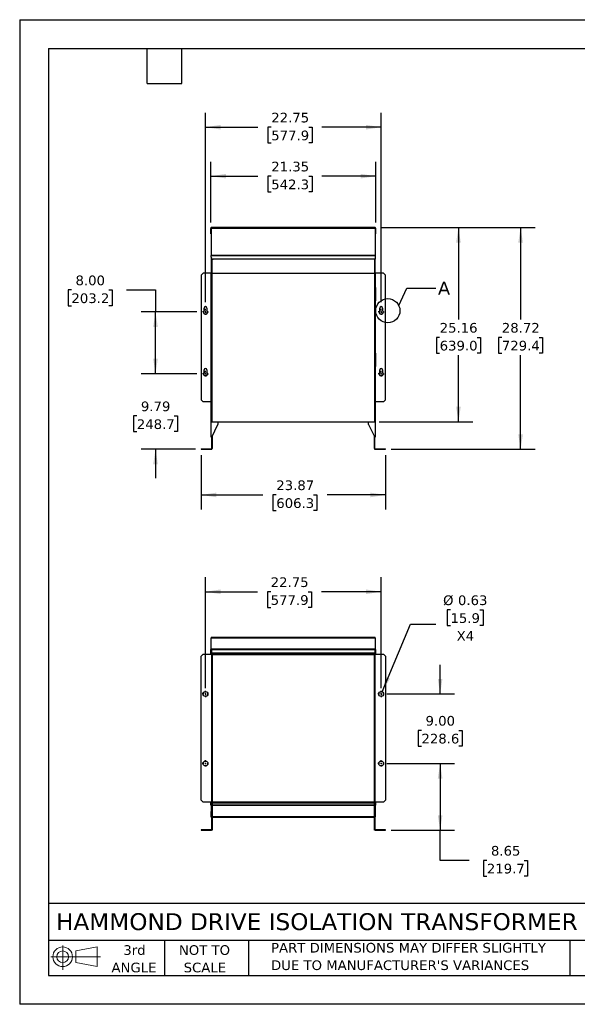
# Model space of a CAD drawing. Header units: inches. Extents: x 0 to 165, y 0 to 128.
# Tile 1 of 2: x 0 to 72, y 0 to 128. Entities that reach past the tile are written whole.
import ezdxf

# ---------------------------------------------------------------- set-up
doc = ezdxf.new("R2010")
doc.units = ezdxf.units.IN
doc.header["$LTSCALE"] = 15
doc.header["$MEASUREMENT"] = 0
doc.linetypes.add('SLD-Center', pattern=[0.75, 0.6, -0.05, 0.05, -0.05])
doc.linetypes.add('SLD-Solid', pattern=[0])
doc.layers.add('CENTER', color=40, linetype='SLD-Center')
doc.layers.add('SLD-DEFPOINTS', color=7, linetype='Continuous')
doc.layers.add('DIMENSIONS', color=140, linetype='SLD-Solid', lineweight=25)
doc.layers.add('TEXT', color=140, linetype='SLD-Solid', lineweight=25)
doc.styles.add('SLDTEXTSTYLE0', font='VERDANA.TTF')
doc.styles.get("Standard").update_dxf_attribs({"font": 'VERDANA.TTF'})
doc.dimstyles.new('SLDDIMSTYLE0', dxfattribs={"dimtxt": 1.274414, "dimasz": 1.95, "dimexe": 0, "dimexo": 0.0625, "dimgap": 0.318604, "dimtad": 0, "dimtih": 1, "dimtoh": 1, "dimrnd": 1e-09, "dimzin": 12, "dimdsep": 46, "dimtxsty": 'SLDTEXTSTYLE0', "dimsah": 1, "dimcen": 0.09, "dimadec": 0, "dimazin": 3, "dimtfac": 1, "dimtofl": 0, "dimtmove": 0, "dimatfit": 3, "dimfxl": 0, "dimfrac": 2, "dimtolj": 1, "dimtzin": 12, "dimarcsym": 0})
doc.dimstyles.new('SLDDIMSTYLE1', dxfattribs={"dimtxt": 1.274414, "dimasz": 1.95, "dimexe": 0, "dimexo": 0.0625, "dimgap": 0.318604, "dimtad": 0, "dimtih": 1, "dimtoh": 1, "dimrnd": 1e-09, "dimzin": 4, "dimdsep": 46, "dimtxsty": 'SLDTEXTSTYLE0', "dimsah": 1, "dimcen": 0.09, "dimadec": 0, "dimazin": 1, "dimtfac": 1, "dimtofl": 0, "dimtmove": 0, "dimatfit": 3, "dimfxl": 0, "dimfrac": 2, "dimtolj": 1, "dimtzin": 12, "dimarcsym": 0})
doc.dimstyles.new('SLDDIMSTYLE2', dxfattribs={"dimtxt": 1.274414, "dimasz": 1.95, "dimexe": 0, "dimexo": 0.0625, "dimgap": 0.318604, "dimtad": 0, "dimtih": 1, "dimtoh": 1, "dimrnd": 1e-09, "dimzin": 12, "dimdsep": 46, "dimtxsty": 'SLDTEXTSTYLE0', "dimsah": 1, "dimcen": 0.09, "dimadec": 0, "dimazin": 3, "dimtfac": 1, "dimtmove": 0, "dimatfit": 0, "dimfxl": 0, "dimfrac": 2, "dimtolj": 1, "dimtzin": 12, "dimarcsym": 0})
doc.dimstyles.new('SLDDIMSTYLE3', dxfattribs={"dimtxt": 0.18, "dimasz": 1.95, "dimexe": 0, "dimexo": 0.0625, "dimgap": 0, "dimtad": 0, "dimtih": 1, "dimtoh": 1, "dimdec": 0, "dimrnd": 1e-09, "dimzin": 0, "dimdsep": 46, "dimtxsty": 'Standard', "dimblk1": 'NONE', "dimblk2": 'NONE', "dimsah": 1, "dimcen": 0.09, "dimadec": 0, "dimazin": 0, "dimtfac": 1.95, "dimtdec": 0, "dimtofl": 0, "dimtmove": 0, "dimatfit": 3, "dimldrblk": 'NONE', "dimfxl": 0, "dimfrac": 2, "dimtolj": 1, "dimtzin": 0, "dimarcsym": 0})
doc.dimstyles.new('SLDDIMSTYLE4', dxfattribs={"dimtxt": 1.274414, "dimasz": 1.95, "dimexe": 0, "dimexo": 0.0625, "dimgap": 0.318604, "dimtad": 0, "dimtih": 1, "dimtoh": 1, "dimrnd": 1e-09, "dimzin": 4, "dimdsep": 46, "dimtxsty": 'SLDTEXTSTYLE0', "dimsah": 1, "dimcen": 0.09, "dimadec": 0, "dimazin": 1, "dimtfac": 1, "dimtmove": 0, "dimatfit": 0, "dimfxl": 0, "dimfrac": 2, "dimtolj": 1, "dimtzin": 12, "dimarcsym": 0})
doc.dimstyles.new('SLDDIMSTYLE7', dxfattribs={"dimtxt": 1.274414, "dimasz": 1.95, "dimexe": 0, "dimexo": 0.0625, "dimgap": 0.318604, "dimtad": 0, "dimtih": 1, "dimtoh": 1, "dimrnd": 1e-09, "dimdsep": 46, "dimtxsty": 'SLDTEXTSTYLE0', "dimsah": 1, "dimcen": 0, "dimadec": 0, "dimazin": 2, "dimtfac": 1, "dimtofl": 0, "dimtmove": 0, "dimatfit": 3, "dimfxl": 0, "dimfrac": 2, "dimtolj": 1, "dimtzin": 12, "dimarcsym": 0})

# ---------------------------------------------------------------- blocks, each defined once
blk = doc.blocks.new('Block11')
at = {"color": 7, "linetype": 'SLD-Solid', "lineweight": 18}
for p, q in [((1.53, 3.14), (1.53, 0)), ((3.24, 2.46), (6.01, 2.97)), ((6.01, 2.97), (6.01, 0.43)), ((0, 1.7), (6.42, 1.7)), ((3.24, 0.94), (3.24, 2.46)), ((3.24, 0.94), (6.01, 0.43))]:
    blk.add_line(p, q, dxfattribs=at)
for radius in [1.27, 0.759]:
    blk.add_circle((1.53, 1.7), radius, dxfattribs=at)
blk = doc.blocks.new('Block12')
at = {"layer": 'SLD-DEFPOINTS'}
blk.add_blockref('Block11', (0, 0), dxfattribs=at)
blk = doc.blocks.new('SW_NOTE_0_2')
at = {"layer": 'TEXT', "color": 0, "char_height": 1.25, "attachment_point": 1, "style": 'SLDTEXTSTYLE0'}
for s, insert in [('PART DIMENSIONS MAY DIFFER SLIGHTLY ', (0, 1.59)), ("DUE TO MANUFACTURER'S VARIANCES", (0, -0.67))]:
    blk.add_mtext(s, dxfattribs=dict(at, insert=insert))
blk = doc.blocks.new('SW_NOTE_0_3')
at = {"layer": 'TEXT', "color": 0, "char_height": 1.25, "attachment_point": 2, "style": 'SLDTEXTSTYLE0'}
for s, insert in [('NOT TO', (3.11, 1.59)), ('SCALE', (3.16, -0.67))]:
    blk.add_mtext(s, dxfattribs=dict(at, insert=insert))
blk = doc.blocks.new('SW_NOTE_0_4')
at = {"layer": 'TEXT', "color": 0, "char_height": 1.25, "attachment_point": 2, "style": 'SLDTEXTSTYLE0'}
for s, insert in [('3rd', (1.37, 1.59)), ('ANGLE', (1.31, -0.67))]:
    blk.add_mtext(s, dxfattribs=dict(at, insert=insert))
blk = doc.blocks.new('_D')
at = {"layer": 'DIMENSIONS'}
for p, q in [((24.76, 101.23), (24.76, 109.11)), ((46.11, 101.23), (46.11, 109.11)), ((24.76, 107.24), (30.85, 107.24)), ((32.58, 107.24), (32.15, 107.24)), ((32.15, 107.24), (32.15, 105.21)), ((37.43, 107.24), (37.86, 107.24)), ((37.86, 107.24), (37.86, 105.21)), ((46.11, 107.24), (39.15, 107.24)), ((32.15, 105.21), (32.58, 105.21)), ((37.86, 105.21), (37.43, 105.21))]:
    blk.add_line(p, q, dxfattribs=at)
for points in [[(24.76, 107.24), (26.71, 106.94), (26.71, 107.54)], [(46.11, 107.24), (44.16, 107.54), (44.16, 106.94)]]:
    blk.add_solid(points, dxfattribs=at)
at = {"layer": 'DIMENSIONS', "char_height": 1.25, "attachment_point": 1, "style": 'SLDTEXTSTYLE0'}
for s, insert in [('21.35', (32.58, 109.11)), ('542.3', (32.58, 106.8))]:
    blk.add_mtext(s, dxfattribs=dict(at, insert=insert))
blk = doc.blocks.new('_D_1')
at = {"layer": 'DIMENSIONS'}
for p, q in [((46.81, 100.59), (58.69, 100.59)), ((56.82, 100.59), (56.82, 88.66)), ((54.39, 86.35), (53.96, 86.35)), ((53.96, 86.35), (53.96, 84.33)), ((59.24, 86.35), (59.67, 86.35)), ((59.67, 86.35), (59.67, 84.33)), ((53.96, 84.33), (54.39, 84.33)), ((59.67, 84.33), (59.24, 84.33)), ((56.82, 75.43), (56.82, 84.04)), ((46.56, 75.43), (58.69, 75.43))]:
    blk.add_line(p, q, dxfattribs=at)
for points in [[(56.82, 100.59), (56.52, 98.64), (57.12, 98.64)], [(56.82, 75.43), (57.12, 77.38), (56.52, 77.38)]]:
    blk.add_solid(points, dxfattribs=at)
at = {"layer": 'DIMENSIONS', "char_height": 1.25, "attachment_point": 1, "style": 'SLDTEXTSTYLE0'}
for s, insert in [('25.16', (54.39, 88.23)), ('639.0', (54.39, 85.92))]:
    blk.add_mtext(s, dxfattribs=dict(at, insert=insert))
blk = doc.blocks.new('_D_2')
at = {"layer": 'DIMENSIONS'}
for p, q in [((24.06, 90.91), (24.06, 115.45)), ((46.81, 90.91), (46.81, 115.45)), ((24.06, 113.58), (30.85, 113.58)), ((32.58, 113.58), (32.15, 113.58)), ((32.15, 113.58), (32.15, 111.55)), ((37.43, 113.58), (37.86, 113.58)), ((37.86, 113.58), (37.86, 111.55)), ((46.81, 113.58), (39.15, 113.58)), ((32.15, 111.55), (32.58, 111.55)), ((37.86, 111.55), (37.43, 111.55))]:
    blk.add_line(p, q, dxfattribs=at)
for points in [[(24.06, 113.58), (26.01, 113.28), (26.01, 113.88)], [(46.81, 113.58), (44.86, 113.88), (44.86, 113.28)]]:
    blk.add_solid(points, dxfattribs=at)
at = {"layer": 'DIMENSIONS', "char_height": 1.25, "attachment_point": 1, "style": 'SLDTEXTSTYLE0'}
for s, insert in [('22.75', (32.58, 115.45)), ('577.9', (32.58, 113.14))]:
    blk.add_mtext(s, dxfattribs=dict(at, insert=insert))
blk = doc.blocks.new('_D_3')
at = {"layer": 'DIMENSIONS'}
for p, q in [((23.5, 71.12), (23.5, 64.09)), ((47.37, 71.12), (47.37, 64.09)), ((23.5, 65.96), (31.5, 65.96)), ((33.23, 65.96), (32.8, 65.96)), ((32.8, 65.96), (32.8, 63.94)), ((38.07, 65.96), (38.5, 65.96)), ((38.5, 65.96), (38.5, 63.94)), ((47.37, 65.96), (39.8, 65.96)), ((32.8, 63.94), (33.23, 63.94)), ((38.5, 63.94), (38.07, 63.94))]:
    blk.add_line(p, q, dxfattribs=at)
for points in [[(23.5, 65.96), (25.45, 65.66), (25.45, 66.26)], [(47.37, 65.96), (45.42, 66.26), (45.42, 65.66)]]:
    blk.add_solid(points, dxfattribs=at)
at = {"layer": 'DIMENSIONS', "char_height": 1.25, "attachment_point": 1, "style": 'SLDTEXTSTYLE0'}
for s, insert in [('23.87', (33.23, 67.84)), ('606.3', (33.23, 65.53))]:
    blk.add_mtext(s, dxfattribs=dict(at, insert=insert))
blk = doc.blocks.new('_D_4')
at = {"layer": 'DIMENSIONS'}
for p, q in [((6.7, 92.5), (6.27, 92.5)), ((6.27, 92.5), (6.27, 90.47)), ((11.54, 92.5), (11.97, 92.5)), ((11.97, 92.5), (11.97, 90.47)), ((13.84, 92.5), (17.59, 92.5)), ((17.59, 92.5), (17.59, 89.66)), ((6.27, 90.47), (6.7, 90.47)), ((11.97, 90.47), (11.54, 90.47)), ((22.93, 89.66), (15.72, 89.66)), ((17.59, 81.66), (17.59, 89.66)), ((22.93, 81.66), (15.72, 81.66))]:
    blk.add_line(p, q, dxfattribs=at)
for points in [[(17.59, 89.66), (17.29, 87.71), (17.89, 87.71)], [(17.59, 81.66), (17.89, 83.61), (17.29, 83.61)]]:
    blk.add_solid(points, dxfattribs=at)
at = {"layer": 'DIMENSIONS', "char_height": 1.25, "attachment_point": 1, "style": 'SLDTEXTSTYLE0'}
for s, insert in [('8.00', (7.23, 94.37)), ('203.2', (6.7, 92.06))]:
    blk.add_mtext(s, dxfattribs=dict(at, insert=insert))
blk = doc.blocks.new('_D_5')
at = {"layer": 'DIMENSIONS'}
for p, q in [((17.59, 81.66), (17.59, 85.41)), ((22.93, 81.66), (15.72, 81.66)), ((15.17, 76.19), (14.74, 76.19)), ((14.74, 76.19), (14.74, 74.17)), ((20.01, 76.19), (20.44, 76.19)), ((20.44, 76.19), (20.44, 74.17)), ((14.74, 74.17), (15.17, 74.17)), ((20.44, 74.17), (20.01, 74.17)), ((22.75, 71.87), (15.72, 71.87)), ((17.59, 71.87), (17.59, 68.12))]:
    blk.add_line(p, q, dxfattribs=at)
for points in [[(17.59, 81.66), (17.89, 83.61), (17.29, 83.61)], [(17.59, 71.87), (17.29, 69.92), (17.89, 69.92)]]:
    blk.add_solid(points, dxfattribs=at)
at = {"layer": 'DIMENSIONS', "char_height": 1.25, "attachment_point": 1, "style": 'SLDTEXTSTYLE0'}
for s, insert in [('9.79', (15.7, 78.06)), ('248.7', (15.17, 75.75))]:
    blk.add_mtext(s, dxfattribs=dict(at, insert=insert))
blk = doc.blocks.new('_D_6')
at = {"layer": 'DIMENSIONS'}
for p, q in [((46.81, 100.59), (66.74, 100.59)), ((64.87, 100.59), (64.87, 88.66)), ((62.44, 86.35), (62.02, 86.35)), ((62.02, 86.35), (62.02, 84.33)), ((67.29, 86.35), (67.72, 86.35)), ((67.72, 86.35), (67.72, 84.33)), ((62.02, 84.33), (62.44, 84.33)), ((67.72, 84.33), (67.29, 84.33)), ((64.87, 71.87), (64.87, 84.04)), ((48.12, 71.87), (66.74, 71.87))]:
    blk.add_line(p, q, dxfattribs=at)
for points in [[(64.87, 100.59), (64.57, 98.64), (65.17, 98.64)], [(64.87, 71.87), (65.17, 73.82), (64.57, 73.82)]]:
    blk.add_solid(points, dxfattribs=at)
at = {"layer": 'DIMENSIONS', "char_height": 1.25, "attachment_point": 1, "style": 'SLDTEXTSTYLE0'}
for s, insert in [('28.72', (62.44, 88.23)), ('729.4', (62.44, 85.92))]:
    blk.add_mtext(s, dxfattribs=dict(at, insert=insert))
blk = doc.blocks.new('SW_CENTERMARKSYMBOL_0')
at = {"layer": 'CENTER', "color": 0}
for p, q in [((-0.2, 0), (-0.38125, 0)), ((0, 0), (-0.1, 0)), ((0, 0.2), (0, 0.38125)), ((0, 0), (0, 0.1)), ((0, 0), (0, -0.1)), ((0, 0), (0.1, 0)), ((0.2, 0), (0.38125, 0)), ((0, -0.2), (0, -0.38125))]:
    blk.add_line(p, q, dxfattribs=at)
blk = doc.blocks.new('SW_CENTERMARKSYMBOL_1')
at = {"layer": 'CENTER', "color": 0}
for p, q in [((-0.2, 0), (-0.38125, 0)), ((0, 0), (-0.1, 0)), ((0, 0.2), (0, 0.38125)), ((0, 0), (0, 0.1)), ((0, 0), (0, -0.1)), ((0, 0), (0.1, 0)), ((0.2, 0), (0.38125, 0)), ((0, -0.2), (0, -0.38125))]:
    blk.add_line(p, q, dxfattribs=at)
blk = doc.blocks.new('SW_CENTERMARKSYMBOL_2')
at = {"layer": 'CENTER', "color": 0}
for p, q in [((-0.2, 0), (-0.38125, 0)), ((0, 0), (-0.1, 0)), ((0, 0.2), (0, 0.38125)), ((0, 0), (0, 0.1)), ((0, 0), (0, -0.1)), ((0, 0), (0.1, 0)), ((0.2, 0), (0.38125, 0)), ((0, -0.2), (0, -0.38125))]:
    blk.add_line(p, q, dxfattribs=at)
blk = doc.blocks.new('SW_CENTERMARKSYMBOL_3')
at = {"layer": 'CENTER', "color": 0}
for p, q in [((-0.2, 0), (-0.38125, 0)), ((0, 0), (-0.1, 0)), ((0, 0.2), (0, 0.38125)), ((0, 0), (0, 0.1)), ((0, 0), (0, -0.1)), ((0, 0), (0.1, 0)), ((0.2, 0), (0.38125, 0)), ((0, -0.2), (0, -0.38125))]:
    blk.add_line(p, q, dxfattribs=at)
blk = doc.blocks.new('_None')
blk = doc.blocks.new('_D_14')
at = {"layer": 'DIMENSIONS'}
for p, q in [((24.06, 40.94), (24.06, 55.3)), ((46.81, 40.94), (46.81, 55.3)), ((24.06, 53.42), (30.78, 53.42)), ((32.51, 53.42), (32.08, 53.42)), ((32.08, 53.42), (32.08, 51.4)), ((37.35, 53.42), (37.78, 53.42)), ((37.78, 53.42), (37.78, 51.4)), ((46.81, 53.42), (39.08, 53.42)), ((32.08, 51.4), (32.51, 51.4)), ((37.78, 51.4), (37.35, 51.4))]:
    blk.add_line(p, q, dxfattribs=at)
for points in [[(24.06, 53.42), (26.01, 53.12), (26.01, 53.72)], [(46.81, 53.42), (44.86, 53.72), (44.86, 53.12)]]:
    blk.add_solid(points, dxfattribs=at)
at = {"layer": 'DIMENSIONS', "char_height": 1.25, "attachment_point": 1, "style": 'SLDTEXTSTYLE0'}
for s, insert in [('22.75', (32.51, 55.29)), ('577.9', (32.51, 52.98))]:
    blk.add_mtext(s, dxfattribs=dict(at, insert=insert))
blk = doc.blocks.new('_D_15')
at = {"layer": 'DIMENSIONS'}
for p, q in [((54.45, 40.19), (54.45, 43.94)), ((47.56, 40.19), (56.33, 40.19)), ((52.03, 35.46), (51.6, 35.46)), ((51.6, 35.46), (51.6, 33.44)), ((56.87, 35.46), (57.3, 35.46)), ((57.3, 35.46), (57.3, 33.44)), ((51.6, 33.44), (52.03, 33.44)), ((57.3, 33.44), (56.87, 33.44)), ((47.56, 31.19), (56.33, 31.19)), ((54.45, 31.19), (54.45, 27.44))]:
    blk.add_line(p, q, dxfattribs=at)
for points in [[(54.45, 40.19), (54.75, 42.14), (54.15, 42.14)], [(54.45, 31.19), (54.15, 29.24), (54.75, 29.24)]]:
    blk.add_solid(points, dxfattribs=at)
at = {"layer": 'DIMENSIONS', "char_height": 1.25, "attachment_point": 1, "style": 'SLDTEXTSTYLE0'}
for s, insert in [('9.00', (52.56, 37.34)), ('228.6', (52.03, 35.03))]:
    blk.add_mtext(s, dxfattribs=dict(at, insert=insert))
blk = doc.blocks.new('_D_16')
at = {"layer": 'DIMENSIONS'}
for p, q in [((47.56, 31.19), (56.33, 31.19)), ((54.45, 31.19), (54.45, 22.54)), ((48.12, 22.54), (56.33, 22.54)), ((54.45, 18.63), (54.45, 22.54)), ((58.2, 18.63), (54.45, 18.63)), ((60.5, 18.63), (60.07, 18.63)), ((60.07, 18.63), (60.07, 16.61)), ((65.35, 18.63), (65.77, 18.63)), ((65.77, 18.63), (65.77, 16.61)), ((60.07, 16.61), (60.5, 16.61)), ((65.77, 16.61), (65.35, 16.61))]:
    blk.add_line(p, q, dxfattribs=at)
for points in [[(54.45, 31.19), (54.15, 29.24), (54.75, 29.24)], [(54.45, 22.54), (54.75, 24.49), (54.15, 24.49)]]:
    blk.add_solid(points, dxfattribs=at)
at = {"layer": 'DIMENSIONS', "char_height": 1.25, "attachment_point": 1, "style": 'SLDTEXTSTYLE0'}
for s, insert in [('8.65', (61.03, 20.51)), ('219.7', (60.5, 18.2))]:
    blk.add_mtext(s, dxfattribs=dict(at, insert=insert))
blk = doc.blocks.new('_D_17')
at = {"layer": 'DIMENSIONS'}
for p, q in [((55.79, 51.08), (55.37, 51.08)), ((55.37, 51.08), (55.37, 49.05)), ((59.58, 51.08), (60.01, 51.08)), ((60.01, 51.08), (60.01, 49.05)), ((46.93, 40.48), (50.61, 49.23)), ((50.61, 49.23), (53.89, 49.23)), ((55.37, 49.05), (55.79, 49.05)), ((60.01, 49.05), (59.58, 49.05))]:
    blk.add_line(p, q, dxfattribs=at)
blk.add_solid([(46.93, 40.48), (47.96, 42.16), (47.41, 42.39)], dxfattribs=at)
at = {"layer": 'DIMENSIONS', "char_height": 1.25, "attachment_point": 1, "style": 'SLDTEXTSTYLE0'}
for s, insert in [('%%c', (54.83, 52.95)), ('0.63', (56.76, 52.95)), ('15.9', (55.79, 50.64)), ('X4', (56.59, 48.33))]:
    blk.add_mtext(s, dxfattribs=dict(at, insert=insert))
blk = doc.blocks.new('SW_CENTERMARKSYMBOL_6')
at = {"layer": 'CENTER', "color": 0}
for p, q in [((-0.2, 0), (-0.4125, 0)), ((0, 0), (-0.1, 0)), ((0, 0.2), (0, 0.4125)), ((0, 0), (0, 0.1)), ((0, 0), (0, -0.1)), ((0, 0), (0.1, 0)), ((0.2, 0), (0.4125, 0)), ((0, -0.2), (0, -0.4125))]:
    blk.add_line(p, q, dxfattribs=at)
blk = doc.blocks.new('SW_CENTERMARKSYMBOL_7')
at = {"layer": 'CENTER', "color": 0}
for p, q in [((-0.2, 0), (-0.4125, 0)), ((0, 0), (-0.1, 0)), ((0, 0.2), (0, 0.4125)), ((0, 0), (0, 0.1)), ((0, 0), (0, -0.1)), ((0, 0), (0.1, 0)), ((0.2, 0), (0.4125, 0)), ((0, -0.2), (0, -0.4125))]:
    blk.add_line(p, q, dxfattribs=at)
blk = doc.blocks.new('SW_CENTERMARKSYMBOL_8')
at = {"layer": 'CENTER', "color": 0}
for p, q in [((-0.2, 0), (-0.4125, 0)), ((0, 0), (-0.1, 0)), ((0, 0.2), (0, 0.4125)), ((0, 0), (0, 0.1)), ((0, 0), (0, -0.1)), ((0, 0), (0.1, 0)), ((0.2, 0), (0.4125, 0)), ((0, -0.2), (0, -0.4125))]:
    blk.add_line(p, q, dxfattribs=at)
blk = doc.blocks.new('SW_CENTERMARKSYMBOL_9')
at = {"layer": 'CENTER', "color": 0}
for p, q in [((-0.2, 0), (-0.4125, 0)), ((0, 0), (-0.1, 0)), ((0, 0.2), (0, 0.4125)), ((0, 0), (0, 0.1)), ((0, 0), (0, -0.1)), ((0, 0), (0.1, 0)), ((0.2, 0), (0.4125, 0)), ((0, -0.2), (0, -0.4125))]:
    blk.add_line(p, q, dxfattribs=at)

msp = doc.modelspace()

# ---------------------------------------------------------------- linework, layer by layer
at = {"color": 7, "linetype": 'SLD-Solid'}
for p, q in [((0.001, 127.502), (0.001, 0.002)), ((0.001, 127.502), (165.001, 127.502)), ((165.001, 0.002), (0.001, 0.002))]:
    msp.add_line(p, q, dxfattribs=at)
for p, q in [((24.757, 99.787), (24.757, 100.477)), ((24.757, 99.787), (24.807, 99.787)), ((24.867, 100.587), (24.807, 100.587)), ((24.807, 100.519), (24.807, 100.587)), ((24.807, 100.519), (46.057, 100.519)), ((24.807, 100.519), (24.807, 97.015)), ((45.997, 100.587), (24.867, 100.587)), ((46.057, 100.587), (45.997, 100.587)), ((46.057, 100.587), (46.057, 100.519)), ((46.057, 100.519), (46.057, 97.015)), ((46.107, 99.787), (46.057, 99.787)), ((46.107, 99.787), (46.107, 100.477)), ((24.807, 97.015), (46.057, 97.015)), ((24.807, 97.015), (24.807, 96.973)), ((24.807, 96.735), (24.807, 96.973)), ((24.807, 96.973), (46.057, 96.973)), ((46.057, 97.015), (46.057, 96.973)), ((46.057, 96.973), (46.057, 96.485)), ((24.807, 96.735), (24.807, 94.837)), ((24.867, 94.837), (24.867, 96.572)), ((24.869, 96.569), (24.869, 94.622)), ((46.057, 96.485), (25.057, 96.485)), ((45.994, 94.622), (45.994, 96.485)), ((45.997, 96.485), (45.997, 94.837)), ((46.057, 94.837), (46.057, 96.485)), ((23.747, 94.66), (23.497, 94.41)), ((23.497, 94.41), (23.497, 78.27)), ((24.807, 94.66), (23.747, 94.66)), ((24.807, 94.837), (24.867, 94.837)), ((24.807, 94.837), (24.807, 94.587)), ((24.807, 94.587), (24.867, 94.587)), ((24.807, 73.462), (24.807, 94.587)), ((24.867, 94.587), (24.867, 94.837)), ((24.867, 94.66), (24.869, 94.66)), ((24.869, 94.585), (24.867, 94.587)), ((45.994, 94.622), (24.869, 94.622)), ((24.869, 94.622), (24.869, 75.432)), ((45.997, 94.66), (45.994, 94.66)), ((45.994, 75.432), (45.994, 94.622)), ((45.997, 94.587), (45.994, 94.585)), ((46.057, 94.837), (45.997, 94.837)), ((45.997, 94.837), (45.997, 94.587)), ((45.997, 94.587), (46.057, 94.587)), ((46.057, 94.587), (46.057, 94.837)), ((47.117, 94.66), (46.057, 94.66)), ((46.057, 94.587), (46.057, 73.462)), ((47.367, 94.41), (47.117, 94.66)), ((47.367, 78.27), (47.367, 94.41)), ((24.807, 92.837), (24.737, 92.837)), ((24.737, 92.837), (24.737, 91.087)), ((46.127, 92.837), (46.057, 92.837)), ((46.127, 91.962), (46.127, 92.837)), ((46.127, 91.087), (46.127, 91.962)), ((24.737, 91.087), (24.807, 91.087)), ((46.057, 91.087), (46.127, 91.087)), ((23.872, 89.87), (23.872, 90.16)), ((24.247, 90.16), (24.247, 89.87)), ((46.622, 89.87), (46.622, 90.16)), ((46.997, 90.16), (46.997, 89.87)), ((24.807, 84.337), (24.737, 84.337)), ((24.737, 84.337), (24.737, 82.587)), ((46.127, 84.337), (46.057, 84.337)), ((46.127, 83.462), (46.127, 84.337)), ((46.127, 82.587), (46.127, 83.462)), ((23.872, 81.87), (23.872, 82.16)), ((24.247, 82.16), (24.247, 81.87)), ((24.737, 82.587), (24.807, 82.587)), ((46.057, 82.587), (46.127, 82.587)), ((46.622, 81.87), (46.622, 82.16)), ((46.997, 82.16), (46.997, 81.87)), ((23.747, 78.02), (23.497, 78.27)), ((24.807, 78.02), (23.747, 78.02)), ((47.117, 78.02), (46.057, 78.02)), ((47.367, 78.27), (47.117, 78.02)), ((24.869, 75.432), (45.994, 75.432)), ((25.682, 75.432), (25.682, 75.062)), ((25.682, 75.43), (45.182, 75.43)), ((45.182, 75.062), (45.182, 75.432)), ((24.867, 73.462), (25.682, 75.062)), ((45.182, 75.062), (45.997, 73.462)), ((24.807, 73.462), (24.867, 73.462)), ((24.872, 71.96), (24.872, 73.472)), ((24.932, 73.59), (24.932, 71.96)), ((45.932, 71.96), (45.932, 73.59)), ((45.992, 71.96), (45.992, 73.472)), ((45.997, 73.462), (46.057, 73.462)), ((23.497, 71.93), (23.497, 71.87)), ((23.497, 71.93), (23.747, 71.93)), ((23.497, 71.87), (23.747, 71.87)), ((23.747, 71.87), (23.747, 71.93)), ((23.747, 71.93), (24.842, 71.93)), ((23.747, 71.87), (24.842, 71.87)), ((46.022, 71.93), (47.117, 71.93)), ((46.022, 71.87), (47.117, 71.87)), ((47.117, 71.87), (47.117, 71.93)), ((47.117, 71.93), (47.367, 71.93)), ((47.117, 71.87), (47.367, 71.87)), ((47.367, 71.87), (47.367, 71.93)), ((24.807, 47.516), (24.807, 47.466)), ((25.057, 47.516), (24.807, 47.516)), ((24.807, 47.466), (25.057, 47.466)), ((24.807, 47.462), (24.807, 47.466)), ((24.807, 47.462), (46.057, 47.462)), ((24.807, 46.02), (24.807, 47.462)), ((25.057, 47.516), (25.057, 47.466)), ((46.057, 47.516), (25.057, 47.516)), ((25.057, 47.466), (46.057, 47.466)), ((46.057, 47.466), (46.057, 47.516)), ((46.057, 47.466), (46.057, 47.462)), ((46.057, 47.462), (46.057, 46.02)), ((24.757, 45.341), (24.757, 45.965)), ((24.757, 45.965), (24.807, 45.965)), ((24.807, 46.02), (46.057, 46.02)), ((24.807, 45.968), (24.807, 46.02)), ((24.807, 45.968), (24.867, 45.968)), ((24.807, 45.968), (24.807, 45.718)), ((24.867, 45.718), (24.867, 45.968)), ((24.867, 45.965), (45.997, 45.965)), ((46.057, 45.968), (45.997, 45.968)), ((45.997, 45.968), (45.997, 45.718)), ((46.057, 46.02), (46.057, 45.968)), ((46.057, 45.718), (46.057, 45.968)), ((46.107, 45.965), (46.057, 45.965)), ((46.107, 45.341), (46.107, 45.965)), ((23.497, 45.091), (23.747, 45.341)), ((23.497, 26.438), (23.497, 45.091)), ((23.747, 45.341), (24.842, 45.341)), ((24.807, 45.718), (24.867, 45.718)), ((24.807, 45.468), (24.807, 45.718)), ((24.807, 45.468), (24.867, 45.468)), ((24.807, 45.341), (24.807, 45.468)), ((24.842, 45.341), (24.842, 26.188)), ((24.932, 45.341), (24.842, 45.341)), ((24.867, 45.468), (24.867, 45.718)), ((24.867, 45.468), (24.867, 45.408)), ((24.867, 45.468), (25.682, 45.468)), ((24.867, 45.341), (24.867, 45.408)), ((24.867, 45.408), (25.682, 45.408)), ((24.869, 45.536), (45.994, 45.536)), ((24.869, 45.536), (24.869, 45.486)), ((24.869, 45.486), (45.994, 45.486)), ((24.869, 45.468), (24.869, 45.486)), ((24.869, 45.341), (24.869, 45.408)), ((24.932, 45.341), (24.932, 26.188)), ((24.932, 45.341), (24.962, 45.341)), ((24.962, 26.188), (24.962, 45.341)), ((24.962, 45.341), (25.057, 45.341)), ((45.807, 45.401), (25.057, 45.401)), ((25.057, 45.401), (25.057, 45.341)), ((25.057, 45.341), (25.057, 45.311)), ((25.057, 45.311), (45.807, 45.311)), ((25.682, 45.468), (25.682, 45.408)), ((45.182, 45.408), (45.182, 45.468)), ((45.182, 45.468), (45.997, 45.468)), ((45.182, 45.408), (45.997, 45.408)), ((45.807, 45.341), (45.807, 45.401)), ((45.807, 45.311), (45.807, 45.341)), ((45.807, 45.341), (45.902, 45.341)), ((45.902, 45.341), (45.902, 26.188)), ((45.932, 45.341), (45.902, 45.341)), ((45.932, 26.188), (45.932, 45.341)), ((46.022, 45.341), (45.932, 45.341)), ((45.994, 45.486), (45.994, 45.536)), ((45.994, 45.468), (45.994, 45.486)), ((45.994, 45.341), (45.994, 45.408)), ((45.997, 45.718), (46.057, 45.718)), ((45.997, 45.718), (45.997, 45.468)), ((45.997, 45.468), (45.997, 45.408)), ((45.997, 45.468), (46.057, 45.468)), ((45.997, 45.408), (45.997, 45.341)), ((46.022, 26.188), (46.022, 45.341)), ((46.022, 45.341), (47.117, 45.341)), ((46.057, 45.718), (46.057, 45.468)), ((46.057, 45.341), (46.057, 45.468)), ((47.117, 45.341), (47.367, 45.091)), ((47.367, 45.091), (47.367, 26.438)), ((23.747, 26.188), (23.497, 26.438)), ((24.842, 26.188), (23.747, 26.188)), ((24.757, 25.782), (24.757, 26.188)), ((24.807, 25.782), (24.757, 25.782)), ((24.807, 26.188), (24.807, 24.968)), ((24.842, 26.188), (24.932, 26.188)), ((24.867, 24.968), (24.867, 26.188)), ((24.872, 25.782), (24.867, 25.782)), ((24.872, 25.727), (24.867, 25.727)), ((24.872, 25.038), (24.872, 26.068)), ((24.932, 26.188), (24.962, 26.188)), ((24.932, 26.188), (24.932, 26.098)), ((24.962, 26.098), (24.932, 26.098)), ((24.932, 26.068), (24.932, 25.038)), ((45.932, 25.782), (24.932, 25.782)), ((45.932, 25.727), (24.932, 25.727)), ((45.902, 26.188), (24.962, 26.188)), ((24.962, 26.098), (45.902, 26.098)), ((45.932, 26.188), (45.902, 26.188)), ((45.902, 26.098), (45.932, 26.098)), ((45.932, 26.188), (46.022, 26.188)), ((45.932, 26.098), (45.932, 26.188)), ((45.932, 25.038), (45.932, 26.068)), ((45.992, 25.038), (45.992, 26.068)), ((45.997, 25.782), (45.992, 25.782)), ((45.997, 25.727), (45.992, 25.727)), ((45.997, 26.188), (45.997, 24.968)), ((47.117, 26.188), (46.022, 26.188)), ((46.057, 26.188), (46.057, 24.968)), ((46.057, 25.782), (46.107, 25.782)), ((46.107, 25.782), (46.107, 26.188)), ((47.367, 26.438), (47.117, 26.188)), ((24.867, 24.968), (24.807, 24.968)), ((24.807, 24.285), (24.807, 24.968)), ((24.807, 24.28), (24.807, 24.285)), ((24.872, 24.285), (24.807, 24.285)), ((24.807, 24.23), (24.807, 24.28)), ((24.872, 24.28), (24.807, 24.28)), ((24.807, 24.23), (24.872, 24.23)), ((24.872, 22.628), (24.872, 25.038)), ((24.872, 25.038), (24.932, 25.038)), ((24.932, 25.038), (24.932, 22.628)), ((45.932, 24.285), (24.932, 24.285)), ((25.057, 24.28), (24.932, 24.28)), ((24.932, 24.23), (25.057, 24.23)), ((25.057, 24.23), (25.057, 24.28)), ((45.932, 24.28), (25.057, 24.28)), ((25.057, 24.23), (45.932, 24.23)), ((45.932, 22.628), (45.932, 25.038)), ((45.932, 25.038), (45.992, 25.038)), ((45.992, 25.038), (45.992, 22.628)), ((46.057, 24.285), (45.992, 24.285)), ((46.057, 24.28), (45.992, 24.28)), ((45.992, 24.23), (46.057, 24.23)), ((46.057, 24.968), (45.997, 24.968)), ((46.057, 24.968), (46.057, 24.285)), ((46.057, 24.285), (46.057, 24.28)), ((46.057, 24.23), (46.057, 24.28)), ((23.497, 22.598), (23.497, 22.538)), ((23.747, 22.598), (23.497, 22.598)), ((23.497, 22.538), (23.747, 22.538)), ((23.747, 22.598), (23.747, 22.538)), ((24.842, 22.598), (23.747, 22.598)), ((23.747, 22.538), (24.842, 22.538)), ((24.842, 22.598), (24.842, 22.538)), ((24.932, 22.628), (24.872, 22.628)), ((45.992, 22.628), (45.932, 22.628)), ((46.022, 22.598), (46.022, 22.538)), ((47.117, 22.598), (46.022, 22.598)), ((46.022, 22.538), (47.117, 22.538)), ((47.117, 22.598), (47.117, 22.538)), ((47.367, 22.598), (47.117, 22.598)), ((47.117, 22.538), (47.367, 22.538)), ((47.367, 22.538), (47.367, 22.598))]:
    msp.add_line(p, q)
for centre in [(24.059, 40.188), (46.809, 40.188), (24.059, 31.188), (46.809, 31.188)]:
    msp.add_circle(centre, 0.312)
for centre, radius, start, end in [((24.867, 100.477), 0.11, 123.05573, 180), ((45.997, 100.477), 0.11, 0, 56.94427), ((25.057, 96.735), 0.25, 180, 270), ((24.059, 89.66), 0.281, 131.81031, 48.18969), ((24.059, 90.16), 0.188, 0, 180), ((46.809, 89.66), 0.281, 131.81031, 48.18969), ((46.809, 90.16), 0.188, 0, 180), ((24.059, 81.66), 0.281, 131.81031, 48.18969), ((24.059, 82.16), 0.188, 0, 180), ((46.809, 81.66), 0.281, 131.81031, 48.18969), ((46.809, 82.16), 0.188, 0, 180), ((24.842, 71.96), 0.09, 270, 0), ((24.842, 71.96), 0.03, 270, 0), ((46.022, 71.96), 0.09, 180, 270), ((46.022, 71.96), 0.03, 180, 270), ((24.962, 26.068), 0.09, 109.47122, 180), ((24.962, 26.068), 0.03, 90, 180), ((45.902, 26.068), 0.03, 0, 90), ((45.902, 26.068), 0.09, 0, 70.52878)]:
    msp.add_arc(centre, radius, start, end)
for points, knots in [([(24.872, 22.628), (24.872, 22.623), (24.871, 22.618), (24.866, 22.61), (24.863, 22.607), (24.857, 22.602), (24.853, 22.6), (24.847, 22.599), (24.844, 22.598), (24.842, 22.598)], [0, 0, 0, 0, 0.25, 0.25, 0.5, 0.5, 0.75, 0.75, 1, 1, 1, 1]), ([(24.932, 22.628), (24.932, 22.621), (24.931, 22.613), (24.927, 22.599), (24.925, 22.592), (24.918, 22.58), (24.914, 22.574), (24.905, 22.564), (24.901, 22.56), (24.886, 22.549), (24.876, 22.545), (24.858, 22.539), (24.849, 22.538), (24.842, 22.538)], [0, 0, 0, 0, 0.125, 0.125, 0.25, 0.25, 0.375, 0.375, 0.5, 0.5, 0.75, 0.75, 1, 1, 1, 1]), ([(46.022, 22.538), (46.014, 22.538), (46.006, 22.539), (45.987, 22.545), (45.977, 22.549), (45.963, 22.56), (45.958, 22.564), (45.95, 22.574), (45.946, 22.58), (45.939, 22.592), (45.936, 22.599), (45.933, 22.613), (45.932, 22.621), (45.932, 22.628)], [0, 0, 0, 0, 0.25, 0.25, 0.5, 0.5, 0.625, 0.625, 0.75, 0.75, 0.875, 0.875, 1, 1, 1, 1]), ([(46.022, 22.598), (46.019, 22.598), (46.017, 22.599), (46.01, 22.6), (46.007, 22.602), (46.001, 22.607), (45.998, 22.61), (45.993, 22.618), (45.992, 22.623), (45.992, 22.628)], [0, 0, 0, 0, 0.25, 0.25, 0.5, 0.5, 0.75, 0.75, 1, 1, 1, 1])]:
    msp.add_open_spline(points, degree=3, knots=knots)
at = {"layer": 'TEXT'}
for p, q in [((3.75, 123.75), (161.25, 123.75)), ((3.75, 123.75), (3.75, 3.75)), ((16.5, 119.25), (16.5, 123.75)), ((21, 119.25), (21, 123.75)), ((16.5, 119.25), (21, 119.25)), ((161.25, 13.067), (3.75, 13.067)), ((161.25, 8.25), (3.75, 8.25)), ((18.75, 8.25), (18.75, 3.75)), ((29.653, 8.25), (29.653, 3.75)), ((71.248, 8.25), (71.248, 3.75)), ((3.75, 3.75), (161.25, 3.75))]:
    msp.add_line(p, q, dxfattribs=at)
msp.add_circle((47.679, 89.816), 1.566, dxfattribs=at)

# ---------------------------------------------------------------- block references
at = {"layer": 'CENTER'}
for name, p in [('SW_CENTERMARKSYMBOL_1', (24.059, 89.66)), ('SW_CENTERMARKSYMBOL_2', (46.809, 89.66)), ('SW_CENTERMARKSYMBOL_0', (24.059, 81.66)), ('SW_CENTERMARKSYMBOL_3', (46.809, 81.66)), ('SW_CENTERMARKSYMBOL_8', (24.059, 40.188)), ('SW_CENTERMARKSYMBOL_7', (46.809, 40.188)), ('SW_CENTERMARKSYMBOL_9', (24.059, 31.188)), ('SW_CENTERMARKSYMBOL_6', (46.809, 31.188))]:
    msp.add_blockref(name, p, dxfattribs=at)
at = {"layer": 'SLD-DEFPOINTS'}
msp.add_blockref('Block12', (4.038, 4.461), dxfattribs=at)
at = {"layer": 'TEXT'}
for name, p in [('SW_NOTE_0_4', (13.493, 6.064)), ('SW_NOTE_0_3', (20.821, 6.064)), ('SW_NOTE_0_2', (32.551, 6.361))]:
    msp.add_blockref(name, p, dxfattribs=at)

# ---------------------------------------------------------------- texts
at = {"layer": 'TEXT', "attachment_point": 1, "style": 'SLDTEXTSTYLE0'}
for s, insert, char_height in [('A', (54.174, 93.582), 1.667), ('HAMMOND DRIVE ISOLATION TRANSFORMER', (4.704, 11.8), 2.1875)]:
    msp.add_mtext(s, dxfattribs=dict(at, insert=insert, char_height=char_height))

# ---------------------------------------------------------------- dimensions: what is measured, and where the dimension line sits
at = {"layer": 'DIMENSIONS'}
for base, p1, p2, picture, middle in [((46.809, 113.58), (24.059, 90.16), (46.809, 90.16), '_D_2', (35.004, 113.58)), ((47.367, 65.964), (23.497, 71.87), (47.367, 71.87), '_D_3', (35.651, 65.964)), ((24.059, 53.422), (46.809, 40.188), (24.059, 40.188), '_D_14', (34.929, 53.422))]:
    dim = msp.add_linear_dim(base=base, p1=p1, p2=p2, dimstyle='SLDDIMSTYLE0', dxfattribs=at)
    dim.commit()
    dim.dimension.update_dxf_attribs({"geometry": picture, "text_midpoint": middle, "dimtype": 160})
for base, p1, p2, angle, dimstyle, picture, middle in [((46.107, 107.239), (24.757, 100.477), (46.107, 100.477), 0, 'SLDDIMSTYLE0', '_D', (35.004, 107.239)), ((56.816, 75.43), (46.057, 100.587), (45.807, 75.43), 90, 'SLDDIMSTYLE0', '_D_1', (56.816, 86.353)), ((64.869, 71.87), (46.057, 100.587), (47.367, 71.87), 90, 'SLDDIMSTYLE0', '_D_6', (64.869, 86.353)), ((17.591, 89.66), (23.678, 81.66), (23.678, 89.66), 90, 'SLDDIMSTYLE1', '_D_4', (17.591, 92.498)), ((17.591, 81.66), (23.497, 71.87), (23.678, 81.66), 90, 'SLDDIMSTYLE2', '_D_5', (17.591, 76.191)), ((54.451, 31.188), (46.809, 40.188), (46.809, 31.188), 90, 'SLDDIMSTYLE4', '_D_15', (54.451, 35.463)), ((54.451, 22.538), (46.809, 31.188), (47.367, 22.538), 90, 'SLDDIMSTYLE0', '_D_16', (54.451, 18.634))]:
    dim = msp.add_linear_dim(base=base, p1=p1, p2=p2, angle=angle, dimstyle=dimstyle, dxfattribs=at)
    dim.commit()
    dim.dimension.update_dxf_attribs({"geometry": picture, "text_midpoint": middle, "dimtype": 160})
dim = msp.add_diameter_dim_2p(p1=(46.688, 39.9), p2=(46.931, 40.476), text='<>\\PX4', dimstyle='SLDDIMSTYLE7', dxfattribs=at)
dim.commit()
dim.dimension.update_dxf_attribs({"geometry": '_D_17', "text_midpoint": (57.687, 50.068), "dimtype": 163})

# ---------------------------------------------------------------- leaders
at = {"layer": 'TEXT', "has_arrowhead": 0}
msp.add_leader([(49.094, 90.485), (50.129, 92.749), (53.879, 92.749)], dimstyle='SLDDIMSTYLE3', dxfattribs=at)

doc.saveas('drawing.dxf')
